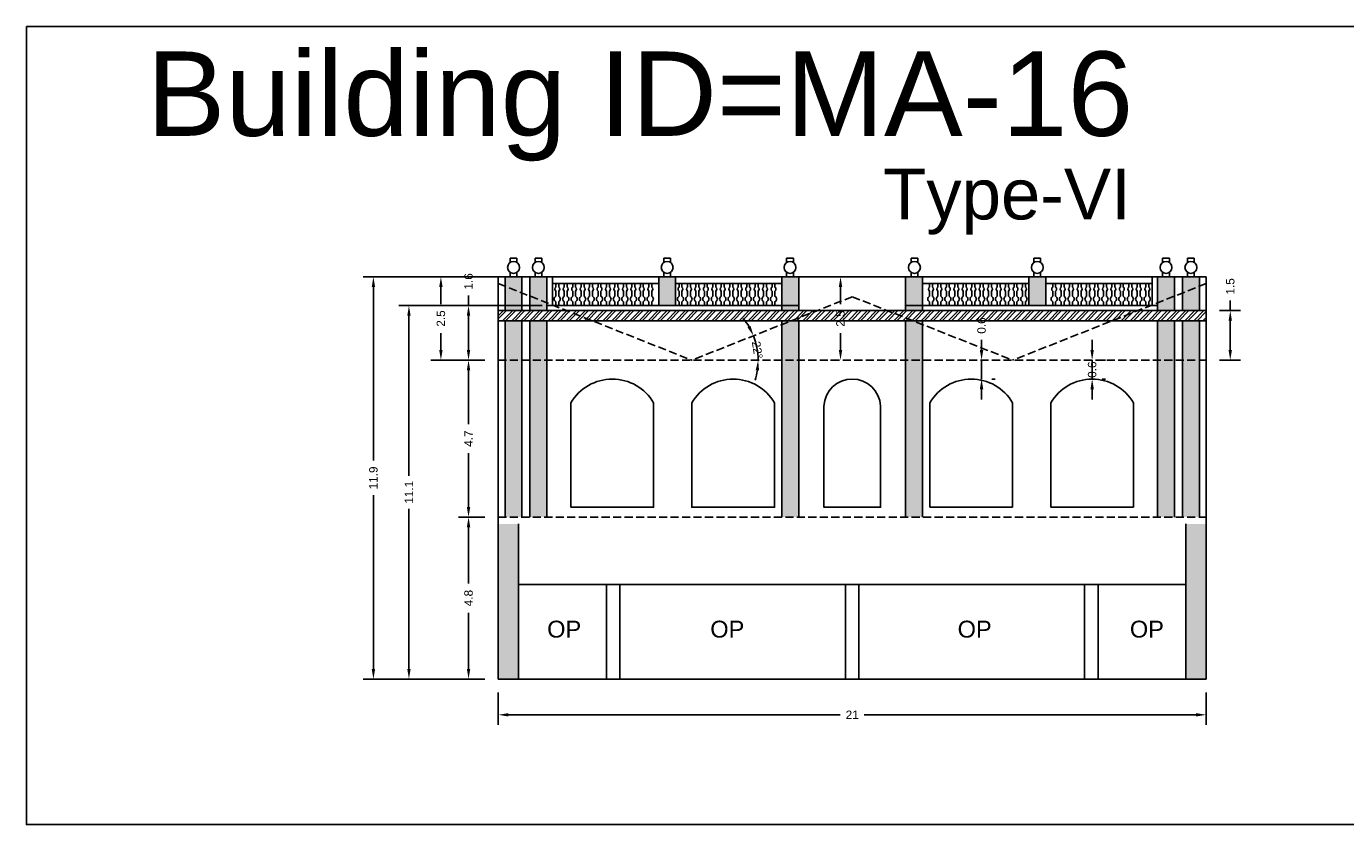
# Model space of a CAD drawing. Header units: metres. Extents: x 3416649 to 3417100, y -6712966 to -6712690.
# Tile 53 of 72: x 3416861 to 3416901, y -6712745 to -6712721. Entities that reach past the tile are written whole.
import ezdxf

# ---------------------------------------------------------------- set-up
doc = ezdxf.new("R2010")
doc.units = ezdxf.units.M
doc.linetypes.add('ACAD_ISO02W100', pattern=[15, 12, -3])
doc.layers.add('Dotted', color=7, linetype='ACAD_ISO02W100', plot=False)
doc.styles.get("Standard").update_dxf_attribs({"font": 'arial.ttf'})
doc.dimstyles.new('ISO-25', dxfattribs={"dimtxt": 0.25, "dimasz": 0.3, "dimexe": 0.3, "dimexo": 0.4, "dimgap": 0.2, "dimtad": 0, "dimdec": 1, "dimdsep": 46, "dimtxsty": 'Standard', "dimcen": 2.5, "dimadec": 0, "dimazin": 0, "dimtfac": 1, "dimtdec": 1, "dimtmove": 0, "dimatfit": 3, "dimfxl": 1, "dimarcsym": 0})

# ---------------------------------------------------------------- blocks, each defined once
blk = doc.blocks.new('*D122')
at = {"color": 0, "lineweight": -2, "transparency": 16777216}
for p, q in [((3416889.749, -6712731.052), (3416889.749, -6712730.752)), ((3416889.749, -6712731.912), (3416889.749, -6712731.352)), ((3416890.149, -6712731.352), (3416890.049, -6712731.352)), ((3416890.149, -6712731.912), (3416890.049, -6712731.912)), ((3416889.749, -6712732.212), (3416889.749, -6712732.512))]:
    blk.add_line(p, q, dxfattribs=at)
at = {"color": 0, "transparency": 16777216}
for points in [[(3416889.699, -6712731.052), (3416889.799, -6712731.052), (3416889.749, -6712731.352)], [(3416889.699, -6712732.212), (3416889.799, -6712732.212), (3416889.749, -6712731.912)]]:
    blk.add_solid(points, dxfattribs=at)
at = {"layer": 'Defpoints', "color": 0, "transparency": 16777216}
for p in [(3416889.749, -6712731.352), (3416889.749, -6712731.352), (3416889.749, -6712731.912)]:
    blk.add_point(p, dxfattribs=at)
at = {"color": 0, "transparency": 16777216, "insert": (3416889.749, -6712730.325), "char_height": 0.25, "attachment_point": 5, "rotation": 90}
blk.add_mtext('0.6', dxfattribs=at)
blk = doc.blocks.new('*D123')
at = {"color": 0, "lineweight": -2, "transparency": 16777216}
for p, q in [((3416875.039, -6712736.002), (3416874.257, -6712736.002)), ((3416874.557, -6712736.302), (3416874.557, -6712737.969)), ((3416874.557, -6712740.502), (3416874.557, -6712738.835)), ((3416875.039, -6712740.802), (3416874.257, -6712740.802))]:
    blk.add_line(p, q, dxfattribs=at)
at = {"color": 0, "transparency": 16777216}
for points in [[(3416874.507, -6712736.302), (3416874.607, -6712736.302), (3416874.557, -6712736.002)], [(3416874.507, -6712740.502), (3416874.607, -6712740.502), (3416874.557, -6712740.802)]]:
    blk.add_solid(points, dxfattribs=at)
at = {"layer": 'Defpoints', "color": 0, "transparency": 16777216}
for p in [(3416874.557, -6712736.002), (3416875.439, -6712736.002), (3416875.439, -6712740.802)]:
    blk.add_point(p, dxfattribs=at)
at = {"color": 0, "transparency": 16777216, "insert": (3416874.557, -6712738.402), "char_height": 0.25, "attachment_point": 5, "rotation": 90}
blk.add_mtext('4.8', dxfattribs=at)
blk = doc.blocks.new('*D124')
at = {"color": 0, "lineweight": -2, "transparency": 16777216}
for p, q in [((3416875.039, -6712731.352), (3416874.257, -6712731.352)), ((3416874.557, -6712731.652), (3416874.557, -6712733.245)), ((3416874.557, -6712735.702), (3416874.557, -6712734.11)), ((3416875.039, -6712736.002), (3416874.257, -6712736.002))]:
    blk.add_line(p, q, dxfattribs=at)
at = {"color": 0, "transparency": 16777216}
for points in [[(3416874.507, -6712731.652), (3416874.607, -6712731.652), (3416874.557, -6712731.352)], [(3416874.507, -6712735.702), (3416874.607, -6712735.702), (3416874.557, -6712736.002)]]:
    blk.add_solid(points, dxfattribs=at)
at = {"layer": 'Defpoints', "color": 0, "transparency": 16777216}
for p in [(3416874.557, -6712731.352), (3416875.439, -6712731.352), (3416875.439, -6712736.002)]:
    blk.add_point(p, dxfattribs=at)
at = {"color": 0, "transparency": 16777216, "insert": (3416874.557, -6712733.677), "char_height": 0.25, "attachment_point": 5, "rotation": 90}
blk.add_mtext('4.7', dxfattribs=at)
blk = doc.blocks.new('*D125')
at = {"color": 0, "lineweight": -2, "transparency": 16777216}
for p, q in [((3416874.557, -6712729.732), (3416874.557, -6712729.432)), ((3416876.74, -6712729.732), (3416874.257, -6712729.732)), ((3416874.557, -6712731.052), (3416874.557, -6712730.032)), ((3416875.039, -6712731.352), (3416874.257, -6712731.352))]:
    blk.add_line(p, q, dxfattribs=at)
at = {"color": 0, "transparency": 16777216}
for points in [[(3416874.507, -6712730.032), (3416874.607, -6712730.032), (3416874.557, -6712729.732)], [(3416874.507, -6712731.052), (3416874.607, -6712731.052), (3416874.557, -6712731.352)]]:
    blk.add_solid(points, dxfattribs=at)
at = {"layer": 'Defpoints', "color": 0, "transparency": 16777216}
for p in [(3416874.557, -6712729.732), (3416877.14, -6712729.732), (3416875.439, -6712731.352)]:
    blk.add_point(p, dxfattribs=at)
at = {"color": 0, "transparency": 16777216, "insert": (3416874.557, -6712729.017), "char_height": 0.25, "attachment_point": 5, "rotation": 90}
blk.add_mtext('1.6', dxfattribs=at)
blk = doc.blocks.new('*D126')
at = {"color": 0, "lineweight": -2, "transparency": 16777216}
for p, q in [((3416877.079, -6712728.882), (3416873.439, -6712728.882)), ((3416873.739, -6712729.182), (3416873.739, -6712729.687)), ((3416873.739, -6712731.052), (3416873.739, -6712730.548)), ((3416875.039, -6712731.352), (3416873.439, -6712731.352))]:
    blk.add_line(p, q, dxfattribs=at)
at = {"color": 0, "transparency": 16777216}
for points in [[(3416873.689, -6712729.182), (3416873.789, -6712729.182), (3416873.739, -6712728.882)], [(3416873.689, -6712731.052), (3416873.789, -6712731.052), (3416873.739, -6712731.352)]]:
    blk.add_solid(points, dxfattribs=at)
at = {"layer": 'Defpoints', "color": 0, "transparency": 16777216}
for p in [(3416873.739, -6712728.882), (3416877.479, -6712728.882), (3416875.439, -6712731.352)]:
    blk.add_point(p, dxfattribs=at)
at = {"color": 0, "transparency": 16777216, "insert": (3416873.739, -6712730.117), "char_height": 0.25, "attachment_point": 5, "rotation": 90}
blk.add_mtext('2.5', dxfattribs=at)
blk = doc.blocks.new('*D127')
at = {"color": 0, "lineweight": -2, "transparency": 16777216}
for p, q in [((3416885.519, -6712728.882), (3416885.272, -6712728.882)), ((3416885.572, -6712729.182), (3416885.572, -6712729.687)), ((3416885.572, -6712731.052), (3416885.572, -6712730.548)), ((3416885.519, -6712731.352), (3416885.272, -6712731.352))]:
    blk.add_line(p, q, dxfattribs=at)
at = {"color": 0, "transparency": 16777216}
for points in [[(3416885.522, -6712729.182), (3416885.622, -6712729.182), (3416885.572, -6712728.882)], [(3416885.522, -6712731.052), (3416885.622, -6712731.052), (3416885.572, -6712731.352)]]:
    blk.add_solid(points, dxfattribs=at)
at = {"layer": 'Defpoints', "color": 0, "transparency": 16777216}
for p in [(3416885.572, -6712728.882), (3416885.919, -6712728.882), (3416885.919, -6712731.352)]:
    blk.add_point(p, dxfattribs=at)
at = {"color": 0, "transparency": 16777216, "insert": (3416885.572, -6712730.117), "char_height": 0.25, "attachment_point": 5, "rotation": 90}
blk.add_mtext('2.5', dxfattribs=at)
blk = doc.blocks.new('*D128')
at = {"color": 0, "lineweight": -2, "transparency": 16777216}
for p, q in [((3416876.639, -6712729.732), (3416872.492, -6712729.732)), ((3416872.792, -6712730.032), (3416872.792, -6712734.778)), ((3416872.792, -6712740.502), (3416872.792, -6712735.756)), ((3416875.039, -6712740.802), (3416872.492, -6712740.802))]:
    blk.add_line(p, q, dxfattribs=at)
at = {"color": 0, "transparency": 16777216}
for points in [[(3416872.742, -6712730.032), (3416872.842, -6712730.032), (3416872.792, -6712729.732)], [(3416872.742, -6712740.502), (3416872.842, -6712740.502), (3416872.792, -6712740.802)]]:
    blk.add_solid(points, dxfattribs=at)
at = {"layer": 'Defpoints', "color": 0, "transparency": 16777216}
for p in [(3416872.792, -6712729.732), (3416877.039, -6712729.732), (3416875.439, -6712740.802)]:
    blk.add_point(p, dxfattribs=at)
at = {"color": 0, "transparency": 16777216, "insert": (3416872.792, -6712735.267), "char_height": 0.25, "attachment_point": 5, "rotation": 90}
blk.add_mtext('11.1', dxfattribs=at)
blk = doc.blocks.new('*D129')
at = {"color": 0, "lineweight": -2, "transparency": 16777216}
for p, q in [((3416875.039, -6712728.882), (3416871.44, -6712728.882)), ((3416871.74, -6712729.182), (3416871.74, -6712734.329)), ((3416871.74, -6712740.502), (3416871.74, -6712735.355)), ((3416875.039, -6712740.802), (3416871.44, -6712740.802))]:
    blk.add_line(p, q, dxfattribs=at)
at = {"color": 0, "transparency": 16777216}
for points in [[(3416871.69, -6712729.182), (3416871.79, -6712729.182), (3416871.74, -6712728.882)], [(3416871.69, -6712740.502), (3416871.79, -6712740.502), (3416871.74, -6712740.802)]]:
    blk.add_solid(points, dxfattribs=at)
at = {"layer": 'Defpoints', "color": 0, "transparency": 16777216}
for p in [(3416871.74, -6712728.882), (3416875.439, -6712728.882), (3416875.439, -6712740.802)]:
    blk.add_point(p, dxfattribs=at)
at = {"color": 0, "transparency": 16777216, "insert": (3416871.74, -6712734.842), "char_height": 0.25, "attachment_point": 5, "rotation": 90}
blk.add_mtext('11.9', dxfattribs=at)
blk = doc.blocks.new('*D130')
at = {"color": 0, "lineweight": -2, "transparency": 16777216}
for p, q in [((3416875.439, -6712741.202), (3416875.439, -6712742.161)), ((3416896.399, -6712741.202), (3416896.399, -6712742.161)), ((3416875.739, -6712741.861), (3416885.562, -6712741.861)), ((3416896.099, -6712741.861), (3416886.276, -6712741.861))]:
    blk.add_line(p, q, dxfattribs=at)
at = {"color": 0, "transparency": 16777216}
for points in [[(3416875.739, -6712741.811), (3416875.739, -6712741.911), (3416875.439, -6712741.861)], [(3416896.099, -6712741.811), (3416896.099, -6712741.911), (3416896.399, -6712741.861)]]:
    blk.add_solid(points, dxfattribs=at)
at = {"layer": 'Defpoints', "color": 0, "transparency": 16777216}
for p in [(3416875.439, -6712740.802), (3416896.399, -6712740.802), (3416896.399, -6712741.861)]:
    blk.add_point(p, dxfattribs=at)
at = {"color": 0, "transparency": 16777216, "insert": (3416885.919, -6712741.861), "char_height": 0.25, "attachment_point": 5}
blk.add_mtext('21', dxfattribs=at)
blk = doc.blocks.new('*D131')
at = {"color": 0, "lineweight": -2, "transparency": 16777216}
for start, end in [(30.3709, 39.1304), (360, 21.6115), (342.4811, 351.2406)]:
    blk.add_arc((3416881.169, -6712731.352), 1.964, start, end, dxfattribs=at)
at = {"color": 0, "transparency": 16777216}
for points in [[(3416882.908, -6712730.337), (3416882.819, -6712730.381), (3416882.995, -6712730.629)], [(3416883.06, -6712731.648), (3416883.16, -6712731.655), (3416883.133, -6712731.352)]]:
    blk.add_solid(points, dxfattribs=at)
at = {"layer": 'Defpoints', "color": 0, "transparency": 16777216}
for p in [(3416885.919, -6712729.47), (3416883.071, -6712730.863), (3416875.439, -6712731.352), (3416881.169, -6712731.352), (3416896.399, -6712731.352)]:
    blk.add_point(p, dxfattribs=at)
at = {"color": 0, "transparency": 16777216, "insert": (3416883.109, -6712731.049), "char_height": 0.25, "attachment_point": 5, "rotation": 278.8737}
blk.add_mtext('22°', dxfattribs=at)
blk = doc.blocks.new('*D132')
at = {"color": 0, "lineweight": -2, "transparency": 16777216}
for p, q in [((3416893.024, -6712731.052), (3416893.024, -6712730.752)), ((3416893.024, -6712731.912), (3416893.024, -6712731.352)), ((3416893.424, -6712731.352), (3416893.324, -6712731.352)), ((3416893.424, -6712731.912), (3416893.324, -6712731.912)), ((3416893.024, -6712732.212), (3416893.024, -6712732.512))]:
    blk.add_line(p, q, dxfattribs=at)
at = {"color": 0, "transparency": 16777216}
for points in [[(3416892.974, -6712731.052), (3416893.074, -6712731.052), (3416893.024, -6712731.352)], [(3416892.974, -6712732.212), (3416893.074, -6712732.212), (3416893.024, -6712731.912)]]:
    blk.add_solid(points, dxfattribs=at)
at = {"layer": 'Defpoints', "color": 0, "transparency": 16777216}
for p in [(3416893.024, -6712731.352), (3416893.024, -6712731.352), (3416893.024, -6712731.912)]:
    blk.add_point(p, dxfattribs=at)
at = {"color": 0, "transparency": 16777216, "insert": (3416893.024, -6712731.632), "char_height": 0.25, "attachment_point": 5, "rotation": 90}
blk.add_mtext('0.6', dxfattribs=at)
blk = doc.blocks.new('*D133')
at = {"color": 0, "lineweight": -2, "transparency": 16777216}
for p, q in [((3416897.114, -6712729.882), (3416897.114, -6712729.582)), ((3416896.799, -6712729.882), (3416897.414, -6712729.882)), ((3416897.114, -6712731.052), (3416897.114, -6712730.182)), ((3416896.799, -6712731.352), (3416897.414, -6712731.352))]:
    blk.add_line(p, q, dxfattribs=at)
at = {"color": 0, "transparency": 16777216}
for points in [[(3416897.064, -6712730.182), (3416897.164, -6712730.182), (3416897.114, -6712729.882)], [(3416897.064, -6712731.052), (3416897.164, -6712731.052), (3416897.114, -6712731.352)]]:
    blk.add_solid(points, dxfattribs=at)
at = {"layer": 'Defpoints', "color": 0, "transparency": 16777216}
for p in [(3416896.399, -6712729.882), (3416897.114, -6712729.882), (3416896.399, -6712731.352)]:
    blk.add_point(p, dxfattribs=at)
at = {"color": 0, "transparency": 16777216, "insert": (3416897.114, -6712729.165), "char_height": 0.25, "attachment_point": 5, "rotation": 90}
blk.add_mtext('1.5', dxfattribs=at)

msp = doc.modelspace()

# ---------------------------------------------------------------- hatches: boundary and pattern name
h = msp.add_hatch(color=256)
h.dxf.hatch_style = 1
h.paths.add_polyline_path([(3416896.199, -6712730.182), (3416895.699, -6712730.182), (3416895.699, -6712731.352), (3416896.199, -6712731.352)])
h.paths.add_polyline_path([(3416896.199, -6712728.882), (3416895.699, -6712728.882), (3416895.699, -6712729.882), (3416896.199, -6712729.882)])
h.paths.add_polyline_path([(3416895.462, -6712728.882), (3416894.962, -6712728.882), (3416894.962, -6712729.882), (3416895.462, -6712729.882)])
h.paths.add_polyline_path([(3416895.462, -6712730.182), (3416894.962, -6712730.182), (3416894.962, -6712731.352), (3416895.462, -6712731.352)])
h.paths.add_polyline_path([(3416891.649, -6712728.882), (3416891.149, -6712728.882), (3416891.149, -6712729.732), (3416891.649, -6712729.732)])
h.paths.add_polyline_path([(3416887.999, -6712728.882), (3416887.499, -6712728.882), (3416887.499, -6712729.732), (3416887.999, -6712729.732)])
h.paths.add_polyline_path([(3416887.999, -6712730.182), (3416887.499, -6712730.182), (3416887.499, -6712731.352), (3416887.999, -6712731.352)])
h.paths.add_polyline_path([(3416884.339, -6712728.882), (3416883.839, -6712728.882), (3416883.839, -6712729.732), (3416884.339, -6712729.732)])
h.paths.add_polyline_path([(3416884.339, -6712729.732), (3416883.839, -6712729.732), (3416883.839, -6712729.882), (3416884.339, -6712729.882)])
h.paths.add_polyline_path([(3416887.999, -6712729.732), (3416887.499, -6712729.732), (3416887.499, -6712729.882), (3416887.999, -6712729.882)])
h.paths.add_polyline_path([(3416884.339, -6712730.182), (3416883.839, -6712730.182), (3416883.839, -6712731.352), (3416884.339, -6712731.352)])
h.paths.add_polyline_path([(3416880.689, -6712728.882), (3416880.189, -6712728.882), (3416880.189, -6712729.732), (3416880.689, -6712729.732)])
h.paths.add_polyline_path([(3416876.875, -6712728.882), (3416876.375, -6712728.882), (3416876.375, -6712729.882), (3416876.875, -6712729.882)])
h.paths.add_polyline_path([(3416876.139, -6712728.882), (3416875.639, -6712728.882), (3416875.639, -6712729.882), (3416876.139, -6712729.882)])
h.paths.add_polyline_path([(3416876.139, -6712730.182), (3416875.639, -6712730.182), (3416875.639, -6712731.352), (3416876.139, -6712731.352)])
h.paths.add_polyline_path([(3416876.875, -6712730.182), (3416876.375, -6712730.182), (3416876.375, -6712731.352), (3416876.875, -6712731.352)])
h.paths.add_polyline_path([(3416876.039, -6712736.202), (3416875.639, -6712736.202), (3416875.439, -6712736.202), (3416875.439, -6712740.802), (3416876.039, -6712740.802)])
h.paths.add_polyline_path([(3416896.399, -6712736.202), (3416895.799, -6712736.202), (3416895.799, -6712740.802), (3416896.399, -6712740.802)])
h.paths.add_polyline_path([(3416883.839, -6712736.002), (3416884.339, -6712736.002), (3416884.339, -6712731.352), (3416883.839, -6712731.352)])
h.paths.add_polyline_path([(3416887.499, -6712736.002), (3416887.999, -6712736.002), (3416887.999, -6712731.352), (3416887.499, -6712731.352)])
h.paths.add_polyline_path([(3416895.699, -6712736.002), (3416896.199, -6712736.002), (3416896.199, -6712731.352), (3416895.699, -6712731.352)])
h.paths.add_polyline_path([(3416894.962, -6712736.002), (3416895.462, -6712736.002), (3416895.462, -6712731.352), (3416894.962, -6712731.352)])
h.paths.add_polyline_path([(3416876.375, -6712736.002), (3416876.875, -6712736.002), (3416876.875, -6712731.352), (3416876.375, -6712731.352)])
h.paths.add_polyline_path([(3416875.639, -6712736.002), (3416876.139, -6712736.002), (3416876.139, -6712731.352), (3416875.639, -6712731.352)])
h = msp.add_hatch()
h.set_pattern_fill('ANSI32', color=256, scale=0.02)
h.set_pattern_definition([(45, (-25.64769, 1.0615), (-0.134703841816, 0.134703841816), []), (45, (-25.55789, 1.0615), (-0.134703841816, 0.134703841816), [])])
h.paths.add_polyline_path([(3416875.439, -6712729.882), (3416875.439, -6712730.182), (3416896.399, -6712730.182), (3416896.399, -6712729.882)])

# ---------------------------------------------------------------- linework, layer by layer
for points in [[(3416861.463, -6712721.459), (3416901.319, -6712721.459), (3416901.319, -6712745.115), (3416861.463, -6712745.115)], [(3416878.639, -6712738.002), (3416876.039, -6712738.002), (3416876.039, -6712740.802), (3416878.639, -6712740.802)], [(3416879.039, -6712738.002), (3416885.719, -6712738.002), (3416885.719, -6712740.802), (3416879.039, -6712740.802)]]:
    msp.add_lwpolyline(points, close=True)
for points in [[(3416875.789, -6712728.46), (3416875.789, -6712728.326)], [(3416875.789, -6712728.326), (3416875.989, -6712728.326)], [(3416875.989, -6712728.46), (3416875.989, -6712728.326)], [(3416876.525, -6712728.46), (3416876.525, -6712728.326)], [(3416876.525, -6712728.326), (3416876.725, -6712728.326)], [(3416876.725, -6712728.46), (3416876.725, -6712728.326)], [(3416880.339, -6712728.46), (3416880.339, -6712728.326)], [(3416880.339, -6712728.326), (3416880.539, -6712728.326)], [(3416880.539, -6712728.46), (3416880.539, -6712728.326)], [(3416883.977, -6712728.46), (3416883.977, -6712728.326)], [(3416883.977, -6712728.326), (3416884.177, -6712728.326)], [(3416884.177, -6712728.46), (3416884.177, -6712728.326)], [(3416887.661, -6712728.46), (3416887.661, -6712728.326)], [(3416887.861, -6712728.326), (3416887.661, -6712728.326)], [(3416887.861, -6712728.46), (3416887.861, -6712728.326)], [(3416891.299, -6712728.46), (3416891.299, -6712728.326)], [(3416891.499, -6712728.326), (3416891.299, -6712728.326)], [(3416891.499, -6712728.46), (3416891.499, -6712728.326)], [(3416895.112, -6712728.46), (3416895.112, -6712728.326)], [(3416895.312, -6712728.326), (3416895.112, -6712728.326)], [(3416895.312, -6712728.46), (3416895.312, -6712728.326)], [(3416895.849, -6712728.46), (3416895.849, -6712728.326)], [(3416896.049, -6712728.326), (3416895.849, -6712728.326)], [(3416896.049, -6712728.46), (3416896.049, -6712728.326)], [(3416875.789, -6712728.882), (3416875.789, -6712728.748)], [(3416875.989, -6712728.882), (3416875.989, -6712728.748)], [(3416876.525, -6712728.882), (3416876.525, -6712728.748)], [(3416876.725, -6712728.882), (3416876.725, -6712728.748)], [(3416880.339, -6712728.882), (3416880.339, -6712728.748)], [(3416880.539, -6712728.882), (3416880.539, -6712728.748)], [(3416883.977, -6712728.882), (3416883.977, -6712728.748)], [(3416884.177, -6712728.882), (3416884.177, -6712728.748)], [(3416887.661, -6712728.882), (3416887.661, -6712728.748)], [(3416887.861, -6712728.882), (3416887.861, -6712728.748)], [(3416891.299, -6712728.882), (3416891.299, -6712728.748)], [(3416891.499, -6712728.882), (3416891.499, -6712728.748)], [(3416895.112, -6712728.882), (3416895.112, -6712728.748)], [(3416895.312, -6712728.882), (3416895.312, -6712728.748)], [(3416895.849, -6712728.882), (3416895.849, -6712728.748)], [(3416896.049, -6712728.882), (3416896.049, -6712728.748)], [(3416875.439, -6712728.882), (3416896.399, -6712728.882)], [(3416875.439, -6712728.882), (3416875.439, -6712740.802)], [(3416875.639, -6712728.882), (3416875.639, -6712729.882)], [(3416876.139, -6712728.882), (3416875.639, -6712728.882)], [(3416876.139, -6712728.882), (3416876.139, -6712729.882)], [(3416876.375, -6712728.882), (3416876.375, -6712729.882)], [(3416876.875, -6712728.882), (3416876.375, -6712728.882)], [(3416876.875, -6712728.882), (3416876.875, -6712729.882)], [(3416877.039, -6712728.882), (3416877.039, -6712729.732)], [(3416880.189, -6712729.082), (3416877.039, -6712729.082)], [(3416877.039, -6712729.082), (3416880.189, -6712729.082)], [(3416880.189, -6712728.882), (3416880.189, -6712729.732)], [(3416880.689, -6712728.882), (3416880.189, -6712728.882)], [(3416880.689, -6712728.882), (3416880.689, -6712729.732)], [(3416880.689, -6712729.082), (3416883.839, -6712729.082)], [(3416884.327, -6712728.882), (3416883.827, -6712728.882)], [(3416883.839, -6712728.882), (3416883.839, -6712729.882)], [(3416884.339, -6712728.882), (3416884.339, -6712729.882)], [(3416887.499, -6712728.882), (3416887.499, -6712729.882)], [(3416887.511, -6712728.882), (3416888.011, -6712728.882)], [(3416887.999, -6712728.882), (3416887.999, -6712729.882)], [(3416887.999, -6712729.082), (3416891.149, -6712729.082)], [(3416891.149, -6712728.882), (3416891.149, -6712729.732)], [(3416891.149, -6712728.882), (3416891.649, -6712728.882)], [(3416891.649, -6712728.882), (3416891.649, -6712729.732)], [(3416891.649, -6712729.082), (3416894.799, -6712729.082)], [(3416894.799, -6712728.882), (3416894.799, -6712729.732)], [(3416894.962, -6712728.882), (3416894.962, -6712729.882)], [(3416894.962, -6712728.882), (3416895.462, -6712728.882)], [(3416895.462, -6712728.882), (3416895.462, -6712729.882)], [(3416895.699, -6712728.882), (3416895.699, -6712729.882)], [(3416895.699, -6712728.882), (3416896.199, -6712728.882)], [(3416896.199, -6712728.882), (3416896.199, -6712729.882)], [(3416896.399, -6712728.882), (3416896.399, -6712740.802)], [(3416875.439, -6712729.882), (3416896.399, -6712729.882)], [(3416876.875, -6712729.732), (3416884.339, -6712729.732)], [(3416887.499, -6712729.732), (3416894.962, -6712729.732)], [(3416875.439, -6712730.182), (3416896.399, -6712730.182)], [(3416875.639, -6712730.182), (3416875.639, -6712736.002)], [(3416876.139, -6712730.182), (3416876.139, -6712736.002)], [(3416876.375, -6712730.182), (3416876.375, -6712736.002)], [(3416876.875, -6712730.182), (3416876.875, -6712736.002)], [(3416883.839, -6712730.182), (3416883.839, -6712736.002)], [(3416884.339, -6712730.182), (3416884.339, -6712736.002)], [(3416887.499, -6712730.182), (3416887.499, -6712736.002)], [(3416887.999, -6712730.182), (3416887.999, -6712736.002)], [(3416894.962, -6712730.182), (3416894.962, -6712736.002)], [(3416895.462, -6712730.182), (3416895.462, -6712736.002)], [(3416895.699, -6712730.182), (3416895.699, -6712736.002)], [(3416896.199, -6712730.182), (3416896.199, -6712736.002)], [(3416888.219, -6712735.712), (3416888.219, -6712732.612)], [(3416890.669, -6712732.612), (3416890.669, -6712735.712)], [(3416891.799, -6712732.612), (3416891.799, -6712735.712)], [(3416894.249, -6712732.612), (3416894.249, -6712735.712)], [(3416888.219, -6712735.712), (3416890.669, -6712735.712)], [(3416891.799, -6712735.712), (3416894.249, -6712735.712)], [(3416876.039, -6712736.202), (3416876.039, -6712740.802)], [(3416895.799, -6712736.202), (3416895.799, -6712740.802)], [(3416876.039, -6712738.002), (3416895.799, -6712738.002)], [(3416878.639, -6712738.002), (3416878.639, -6712740.802)], [(3416879.039, -6712738.002), (3416879.039, -6712740.802)], [(3416885.719, -6712738.002), (3416885.719, -6712740.802)], [(3416886.119, -6712738.002), (3416886.119, -6712740.802)], [(3416892.799, -6712738.002), (3416892.799, -6712740.802)], [(3416893.199, -6712738.002), (3416893.199, -6712740.802)], [(3416875.439, -6712740.802), (3416896.399, -6712740.802)]]:
    msp.add_lwpolyline(points)
for points in [[(3416877.14, -6712729.082), (3416877.14, -6712729.186, 0.504557), (3416877.14, -6712729.303), (3416877.14, -6712729.458, 0.59952), (3416877.14, -6712729.62), (3416877.14, -6712729.732)], [(3416877.226, -6712729.732), (3416877.226, -6712729.62, 0.59952), (3416877.226, -6712729.458), (3416877.226, -6712729.303, 0.504557), (3416877.226, -6712729.186), (3416877.226, -6712729.082)], [(3416877.39, -6712729.082), (3416877.39, -6712729.186, 0.504557), (3416877.39, -6712729.303), (3416877.39, -6712729.458, 0.59952), (3416877.39, -6712729.62), (3416877.39, -6712729.732)], [(3416877.477, -6712729.732), (3416877.477, -6712729.62, 0.59952), (3416877.477, -6712729.458), (3416877.477, -6712729.303, 0.504557), (3416877.477, -6712729.186), (3416877.477, -6712729.082)], [(3416877.641, -6712729.082), (3416877.641, -6712729.186, 0.504557), (3416877.641, -6712729.303), (3416877.641, -6712729.458, 0.59952), (3416877.641, -6712729.62), (3416877.641, -6712729.732)], [(3416877.727, -6712729.732), (3416877.727, -6712729.62, 0.59952), (3416877.727, -6712729.458), (3416877.727, -6712729.303, 0.504557), (3416877.727, -6712729.186), (3416877.727, -6712729.082)], [(3416877.891, -6712729.082), (3416877.891, -6712729.186, 0.504557), (3416877.891, -6712729.303), (3416877.891, -6712729.458, 0.59952), (3416877.891, -6712729.62), (3416877.891, -6712729.732)], [(3416877.978, -6712729.732), (3416877.978, -6712729.62, 0.59952), (3416877.978, -6712729.458), (3416877.978, -6712729.303, 0.504557), (3416877.978, -6712729.186), (3416877.978, -6712729.082)], [(3416878.142, -6712729.082), (3416878.142, -6712729.186, 0.504557), (3416878.142, -6712729.303), (3416878.142, -6712729.458, 0.59952), (3416878.142, -6712729.62), (3416878.142, -6712729.732)], [(3416878.228, -6712729.732), (3416878.228, -6712729.62, 0.59952), (3416878.228, -6712729.458), (3416878.228, -6712729.303, 0.504557), (3416878.228, -6712729.186), (3416878.228, -6712729.082)], [(3416878.392, -6712729.082), (3416878.392, -6712729.186, 0.504557), (3416878.392, -6712729.303), (3416878.392, -6712729.458, 0.59952), (3416878.392, -6712729.62), (3416878.392, -6712729.732)], [(3416878.479, -6712729.732), (3416878.479, -6712729.62, 0.59952), (3416878.479, -6712729.458), (3416878.479, -6712729.303, 0.504557), (3416878.479, -6712729.186), (3416878.479, -6712729.082)], [(3416878.643, -6712729.082), (3416878.643, -6712729.186, 0.504557), (3416878.643, -6712729.303), (3416878.643, -6712729.458, 0.59952), (3416878.643, -6712729.62), (3416878.643, -6712729.732)], [(3416878.729, -6712729.732), (3416878.729, -6712729.62, 0.59952), (3416878.729, -6712729.458), (3416878.729, -6712729.303, 0.504557), (3416878.729, -6712729.186), (3416878.729, -6712729.082)], [(3416878.893, -6712729.082), (3416878.893, -6712729.186, 0.504557), (3416878.893, -6712729.303), (3416878.893, -6712729.458, 0.59952), (3416878.893, -6712729.62), (3416878.893, -6712729.732)], [(3416878.98, -6712729.732), (3416878.98, -6712729.62, 0.59952), (3416878.98, -6712729.458), (3416878.98, -6712729.303, 0.504557), (3416878.98, -6712729.186), (3416878.98, -6712729.082)], [(3416879.144, -6712729.082), (3416879.144, -6712729.186, 0.504557), (3416879.144, -6712729.303), (3416879.144, -6712729.458, 0.59952), (3416879.144, -6712729.62), (3416879.144, -6712729.732)], [(3416879.23, -6712729.732), (3416879.23, -6712729.62, 0.59952), (3416879.23, -6712729.458), (3416879.23, -6712729.303, 0.504557), (3416879.23, -6712729.186), (3416879.23, -6712729.082)], [(3416879.394, -6712729.082), (3416879.394, -6712729.186, 0.504557), (3416879.394, -6712729.303), (3416879.394, -6712729.458, 0.59952), (3416879.394, -6712729.62), (3416879.394, -6712729.732)], [(3416879.481, -6712729.732), (3416879.481, -6712729.62, 0.59952), (3416879.481, -6712729.458), (3416879.481, -6712729.303, 0.504557), (3416879.481, -6712729.186), (3416879.481, -6712729.082)], [(3416879.645, -6712729.082), (3416879.645, -6712729.186, 0.504557), (3416879.645, -6712729.303), (3416879.645, -6712729.458, 0.59952), (3416879.645, -6712729.62), (3416879.645, -6712729.732)], [(3416879.731, -6712729.732), (3416879.731, -6712729.62, 0.59952), (3416879.731, -6712729.458), (3416879.731, -6712729.303, 0.504557), (3416879.731, -6712729.186), (3416879.731, -6712729.082)], [(3416879.895, -6712729.082), (3416879.895, -6712729.186, 0.504557), (3416879.895, -6712729.303), (3416879.895, -6712729.458, 0.59952), (3416879.895, -6712729.62), (3416879.895, -6712729.732)], [(3416879.982, -6712729.732), (3416879.982, -6712729.62, 0.59952), (3416879.982, -6712729.458), (3416879.982, -6712729.303, 0.504557), (3416879.982, -6712729.186), (3416879.982, -6712729.082)], [(3416880.79, -6712729.082), (3416880.79, -6712729.186, 0.504557), (3416880.79, -6712729.303), (3416880.79, -6712729.458, 0.59952), (3416880.79, -6712729.62), (3416880.79, -6712729.732)], [(3416880.876, -6712729.732), (3416880.876, -6712729.62, 0.59952), (3416880.876, -6712729.458), (3416880.876, -6712729.303, 0.504557), (3416880.876, -6712729.186), (3416880.876, -6712729.082)], [(3416881.04, -6712729.082), (3416881.04, -6712729.186, 0.504557), (3416881.04, -6712729.303), (3416881.04, -6712729.458, 0.59952), (3416881.04, -6712729.62), (3416881.04, -6712729.732)], [(3416881.127, -6712729.732), (3416881.127, -6712729.62, 0.59952), (3416881.127, -6712729.458), (3416881.127, -6712729.303, 0.504557), (3416881.127, -6712729.186), (3416881.127, -6712729.082)], [(3416881.291, -6712729.082), (3416881.291, -6712729.186, 0.504557), (3416881.291, -6712729.303), (3416881.291, -6712729.458, 0.59952), (3416881.291, -6712729.62), (3416881.291, -6712729.732)], [(3416881.377, -6712729.732), (3416881.377, -6712729.62, 0.59952), (3416881.377, -6712729.458), (3416881.377, -6712729.303, 0.504557), (3416881.377, -6712729.186), (3416881.377, -6712729.082)], [(3416881.541, -6712729.082), (3416881.541, -6712729.186, 0.504557), (3416881.541, -6712729.303), (3416881.541, -6712729.458, 0.59952), (3416881.541, -6712729.62), (3416881.541, -6712729.732)], [(3416881.628, -6712729.732), (3416881.628, -6712729.62, 0.59952), (3416881.628, -6712729.458), (3416881.628, -6712729.303, 0.504557), (3416881.628, -6712729.186), (3416881.628, -6712729.082)], [(3416881.792, -6712729.082), (3416881.792, -6712729.186, 0.504557), (3416881.792, -6712729.303), (3416881.792, -6712729.458, 0.59952), (3416881.792, -6712729.62), (3416881.792, -6712729.732)], [(3416881.878, -6712729.732), (3416881.878, -6712729.62, 0.59952), (3416881.878, -6712729.458), (3416881.878, -6712729.303, 0.504557), (3416881.878, -6712729.186), (3416881.878, -6712729.082)], [(3416882.042, -6712729.082), (3416882.042, -6712729.186, 0.504557), (3416882.042, -6712729.303), (3416882.042, -6712729.458, 0.59952), (3416882.042, -6712729.62), (3416882.042, -6712729.732)], [(3416882.129, -6712729.732), (3416882.129, -6712729.62, 0.59952), (3416882.129, -6712729.458), (3416882.129, -6712729.303, 0.504557), (3416882.129, -6712729.186), (3416882.129, -6712729.082)], [(3416882.293, -6712729.082), (3416882.293, -6712729.186, 0.504557), (3416882.293, -6712729.303), (3416882.293, -6712729.458, 0.59952), (3416882.293, -6712729.62), (3416882.293, -6712729.732)], [(3416882.379, -6712729.732), (3416882.379, -6712729.62, 0.59952), (3416882.379, -6712729.458), (3416882.379, -6712729.303, 0.504557), (3416882.379, -6712729.186), (3416882.379, -6712729.082)], [(3416882.543, -6712729.082), (3416882.543, -6712729.186, 0.504557), (3416882.543, -6712729.303), (3416882.543, -6712729.458, 0.59952), (3416882.543, -6712729.62), (3416882.543, -6712729.732)], [(3416882.63, -6712729.732), (3416882.63, -6712729.62, 0.59952), (3416882.63, -6712729.458), (3416882.63, -6712729.303, 0.504557), (3416882.63, -6712729.186), (3416882.63, -6712729.082)], [(3416882.794, -6712729.082), (3416882.794, -6712729.186, 0.504557), (3416882.794, -6712729.303), (3416882.794, -6712729.458, 0.59952), (3416882.794, -6712729.62), (3416882.794, -6712729.732)], [(3416882.88, -6712729.732), (3416882.88, -6712729.62, 0.59952), (3416882.88, -6712729.458), (3416882.88, -6712729.303, 0.504557), (3416882.88, -6712729.186), (3416882.88, -6712729.082)], [(3416883.044, -6712729.082), (3416883.044, -6712729.186, 0.504557), (3416883.044, -6712729.303), (3416883.044, -6712729.458, 0.59952), (3416883.044, -6712729.62), (3416883.044, -6712729.732)], [(3416883.131, -6712729.732), (3416883.131, -6712729.62, 0.59952), (3416883.131, -6712729.458), (3416883.131, -6712729.303, 0.504557), (3416883.131, -6712729.186), (3416883.131, -6712729.082)], [(3416883.295, -6712729.082), (3416883.295, -6712729.186, 0.504557), (3416883.295, -6712729.303), (3416883.295, -6712729.458, 0.59952), (3416883.295, -6712729.62), (3416883.295, -6712729.732)], [(3416883.381, -6712729.732), (3416883.381, -6712729.62, 0.59952), (3416883.381, -6712729.458), (3416883.381, -6712729.303, 0.504557), (3416883.381, -6712729.186), (3416883.381, -6712729.082)], [(3416883.545, -6712729.082), (3416883.545, -6712729.186, 0.504557), (3416883.545, -6712729.303), (3416883.545, -6712729.458, 0.59952), (3416883.545, -6712729.62), (3416883.545, -6712729.732)], [(3416883.632, -6712729.732), (3416883.632, -6712729.62, 0.59952), (3416883.632, -6712729.458), (3416883.632, -6712729.303, 0.504557), (3416883.632, -6712729.186), (3416883.632, -6712729.082)], [(3416888.206, -6712729.732), (3416888.206, -6712729.62, -0.59952), (3416888.206, -6712729.458), (3416888.206, -6712729.303, -0.504557), (3416888.206, -6712729.186), (3416888.206, -6712729.082)], [(3416888.292, -6712729.082), (3416888.292, -6712729.186, -0.504557), (3416888.292, -6712729.303), (3416888.292, -6712729.458, -0.59952), (3416888.292, -6712729.62), (3416888.292, -6712729.732)], [(3416888.456, -6712729.732), (3416888.456, -6712729.62, -0.59952), (3416888.456, -6712729.458), (3416888.456, -6712729.303, -0.504557), (3416888.456, -6712729.186), (3416888.456, -6712729.082)], [(3416888.543, -6712729.082), (3416888.543, -6712729.186, -0.504557), (3416888.543, -6712729.303), (3416888.543, -6712729.458, -0.59952), (3416888.543, -6712729.62), (3416888.543, -6712729.732)], [(3416888.707, -6712729.732), (3416888.707, -6712729.62, -0.59952), (3416888.707, -6712729.458), (3416888.707, -6712729.303, -0.504557), (3416888.707, -6712729.186), (3416888.707, -6712729.082)], [(3416888.793, -6712729.082), (3416888.793, -6712729.186, -0.504557), (3416888.793, -6712729.303), (3416888.793, -6712729.458, -0.59952), (3416888.793, -6712729.62), (3416888.793, -6712729.732)], [(3416888.957, -6712729.732), (3416888.957, -6712729.62, -0.59952), (3416888.957, -6712729.458), (3416888.957, -6712729.303, -0.504557), (3416888.957, -6712729.186), (3416888.957, -6712729.082)], [(3416889.044, -6712729.082), (3416889.044, -6712729.186, -0.504557), (3416889.044, -6712729.303), (3416889.044, -6712729.458, -0.59952), (3416889.044, -6712729.62), (3416889.044, -6712729.732)], [(3416889.208, -6712729.732), (3416889.208, -6712729.62, -0.59952), (3416889.208, -6712729.458), (3416889.208, -6712729.303, -0.504557), (3416889.208, -6712729.186), (3416889.208, -6712729.082)], [(3416889.294, -6712729.082), (3416889.294, -6712729.186, -0.504557), (3416889.294, -6712729.303), (3416889.294, -6712729.458, -0.59952), (3416889.294, -6712729.62), (3416889.294, -6712729.732)], [(3416889.458, -6712729.732), (3416889.458, -6712729.62, -0.59952), (3416889.458, -6712729.458), (3416889.458, -6712729.303, -0.504557), (3416889.458, -6712729.186), (3416889.458, -6712729.082)], [(3416889.545, -6712729.082), (3416889.545, -6712729.186, -0.504557), (3416889.545, -6712729.303), (3416889.545, -6712729.458, -0.59952), (3416889.545, -6712729.62), (3416889.545, -6712729.732)], [(3416889.709, -6712729.732), (3416889.709, -6712729.62, -0.59952), (3416889.709, -6712729.458), (3416889.709, -6712729.303, -0.504557), (3416889.709, -6712729.186), (3416889.709, -6712729.082)], [(3416889.795, -6712729.082), (3416889.795, -6712729.186, -0.504557), (3416889.795, -6712729.303), (3416889.795, -6712729.458, -0.59952), (3416889.795, -6712729.62), (3416889.795, -6712729.732)], [(3416889.959, -6712729.732), (3416889.959, -6712729.62, -0.59952), (3416889.959, -6712729.458), (3416889.959, -6712729.303, -0.504557), (3416889.959, -6712729.186), (3416889.959, -6712729.082)], [(3416890.046, -6712729.082), (3416890.046, -6712729.186, -0.504557), (3416890.046, -6712729.303), (3416890.046, -6712729.458, -0.59952), (3416890.046, -6712729.62), (3416890.046, -6712729.732)], [(3416890.21, -6712729.732), (3416890.21, -6712729.62, -0.59952), (3416890.21, -6712729.458), (3416890.21, -6712729.303, -0.504557), (3416890.21, -6712729.186), (3416890.21, -6712729.082)], [(3416890.296, -6712729.082), (3416890.296, -6712729.186, -0.504557), (3416890.296, -6712729.303), (3416890.296, -6712729.458, -0.59952), (3416890.296, -6712729.62), (3416890.296, -6712729.732)], [(3416890.461, -6712729.732), (3416890.461, -6712729.62, -0.59952), (3416890.461, -6712729.458), (3416890.461, -6712729.303, -0.504557), (3416890.461, -6712729.186), (3416890.461, -6712729.082)], [(3416890.547, -6712729.082), (3416890.547, -6712729.186, -0.504557), (3416890.547, -6712729.303), (3416890.547, -6712729.458, -0.59952), (3416890.547, -6712729.62), (3416890.547, -6712729.732)], [(3416890.711, -6712729.732), (3416890.711, -6712729.62, -0.59952), (3416890.711, -6712729.458), (3416890.711, -6712729.303, -0.504557), (3416890.711, -6712729.186), (3416890.711, -6712729.082)], [(3416890.797, -6712729.082), (3416890.797, -6712729.186, -0.504557), (3416890.797, -6712729.303), (3416890.797, -6712729.458, -0.59952), (3416890.797, -6712729.62), (3416890.797, -6712729.732)], [(3416890.962, -6712729.732), (3416890.962, -6712729.62, -0.59952), (3416890.962, -6712729.458), (3416890.962, -6712729.303, -0.504557), (3416890.962, -6712729.186), (3416890.962, -6712729.082)], [(3416891.048, -6712729.082), (3416891.048, -6712729.186, -0.504557), (3416891.048, -6712729.303), (3416891.048, -6712729.458, -0.59952), (3416891.048, -6712729.62), (3416891.048, -6712729.732)], [(3416891.856, -6712729.732), (3416891.856, -6712729.62, -0.59952), (3416891.856, -6712729.458), (3416891.856, -6712729.303, -0.504557), (3416891.856, -6712729.186), (3416891.856, -6712729.082)], [(3416891.942, -6712729.082), (3416891.942, -6712729.186, -0.504557), (3416891.942, -6712729.303), (3416891.942, -6712729.458, -0.59952), (3416891.942, -6712729.62), (3416891.942, -6712729.732)], [(3416892.106, -6712729.732), (3416892.106, -6712729.62, -0.59952), (3416892.106, -6712729.458), (3416892.106, -6712729.303, -0.504557), (3416892.106, -6712729.186), (3416892.106, -6712729.082)], [(3416892.193, -6712729.082), (3416892.193, -6712729.186, -0.504557), (3416892.193, -6712729.303), (3416892.193, -6712729.458, -0.59952), (3416892.193, -6712729.62), (3416892.193, -6712729.732)], [(3416892.357, -6712729.732), (3416892.357, -6712729.62, -0.59952), (3416892.357, -6712729.458), (3416892.357, -6712729.303, -0.504557), (3416892.357, -6712729.186), (3416892.357, -6712729.082)], [(3416892.443, -6712729.082), (3416892.443, -6712729.186, -0.504557), (3416892.443, -6712729.303), (3416892.443, -6712729.458, -0.59952), (3416892.443, -6712729.62), (3416892.443, -6712729.732)], [(3416892.607, -6712729.732), (3416892.607, -6712729.62, -0.59952), (3416892.607, -6712729.458), (3416892.607, -6712729.303, -0.504557), (3416892.607, -6712729.186), (3416892.607, -6712729.082)], [(3416892.694, -6712729.082), (3416892.694, -6712729.186, -0.504557), (3416892.694, -6712729.303), (3416892.694, -6712729.458, -0.59952), (3416892.694, -6712729.62), (3416892.694, -6712729.732)], [(3416892.858, -6712729.732), (3416892.858, -6712729.62, -0.59952), (3416892.858, -6712729.458), (3416892.858, -6712729.303, -0.504557), (3416892.858, -6712729.186), (3416892.858, -6712729.082)], [(3416892.944, -6712729.082), (3416892.944, -6712729.186, -0.504557), (3416892.944, -6712729.303), (3416892.944, -6712729.458, -0.59952), (3416892.944, -6712729.62), (3416892.944, -6712729.732)], [(3416893.108, -6712729.732), (3416893.108, -6712729.62, -0.59952), (3416893.108, -6712729.458), (3416893.108, -6712729.303, -0.504557), (3416893.108, -6712729.186), (3416893.108, -6712729.082)], [(3416893.195, -6712729.082), (3416893.195, -6712729.186, -0.504557), (3416893.195, -6712729.303), (3416893.195, -6712729.458, -0.59952), (3416893.195, -6712729.62), (3416893.195, -6712729.732)], [(3416893.359, -6712729.732), (3416893.359, -6712729.62, -0.59952), (3416893.359, -6712729.458), (3416893.359, -6712729.303, -0.504557), (3416893.359, -6712729.186), (3416893.359, -6712729.082)], [(3416893.445, -6712729.082), (3416893.445, -6712729.186, -0.504557), (3416893.445, -6712729.303), (3416893.445, -6712729.458, -0.59952), (3416893.445, -6712729.62), (3416893.445, -6712729.732)], [(3416893.609, -6712729.732), (3416893.609, -6712729.62, -0.59952), (3416893.609, -6712729.458), (3416893.609, -6712729.303, -0.504557), (3416893.609, -6712729.186), (3416893.609, -6712729.082)], [(3416893.696, -6712729.082), (3416893.696, -6712729.186, -0.504557), (3416893.696, -6712729.303), (3416893.696, -6712729.458, -0.59952), (3416893.696, -6712729.62), (3416893.696, -6712729.732)], [(3416893.86, -6712729.732), (3416893.86, -6712729.62, -0.59952), (3416893.86, -6712729.458), (3416893.86, -6712729.303, -0.504557), (3416893.86, -6712729.186), (3416893.86, -6712729.082)], [(3416893.946, -6712729.082), (3416893.946, -6712729.186, -0.504557), (3416893.946, -6712729.303), (3416893.946, -6712729.458, -0.59952), (3416893.946, -6712729.62), (3416893.946, -6712729.732)], [(3416894.111, -6712729.732), (3416894.111, -6712729.62, -0.59952), (3416894.111, -6712729.458), (3416894.111, -6712729.303, -0.504557), (3416894.111, -6712729.186), (3416894.111, -6712729.082)], [(3416894.197, -6712729.082), (3416894.197, -6712729.186, -0.504557), (3416894.197, -6712729.303), (3416894.197, -6712729.458, -0.59952), (3416894.197, -6712729.62), (3416894.197, -6712729.732)], [(3416894.361, -6712729.732), (3416894.361, -6712729.62, -0.59952), (3416894.361, -6712729.458), (3416894.361, -6712729.303, -0.504557), (3416894.361, -6712729.186), (3416894.361, -6712729.082)], [(3416894.447, -6712729.082), (3416894.447, -6712729.186, -0.504557), (3416894.447, -6712729.303), (3416894.447, -6712729.458, -0.59952), (3416894.447, -6712729.62), (3416894.447, -6712729.732)], [(3416894.612, -6712729.732), (3416894.612, -6712729.62, -0.59952), (3416894.612, -6712729.458), (3416894.612, -6712729.303, -0.504557), (3416894.612, -6712729.186), (3416894.612, -6712729.082)], [(3416894.698, -6712729.082), (3416894.698, -6712729.186, -0.504557), (3416894.698, -6712729.303), (3416894.698, -6712729.458, -0.59952), (3416894.698, -6712729.62), (3416894.698, -6712729.732)]]:
    msp.add_lwpolyline(points, format="xyb")
for points in [[(3416877.589, -6712735.712), (3416877.589, -6712732.612, -0.571429), (3416880.039, -6712732.612), (3416880.039, -6712735.712)], [(3416883.619, -6712732.612, 0.571429), (3416881.169, -6712732.612), (3416881.169, -6712735.712), (3416883.619, -6712735.712)], [(3416885.079, -6712732.712), (3416885.079, -6712735.712), (3416886.759, -6712735.712), (3416886.759, -6712732.712, 0.952381)]]:
    msp.add_lwpolyline(points, format="xyb", close=True)
for centre in [(3416875.889, -6712728.604), (3416876.625, -6712728.604), (3416880.439, -6712728.604), (3416884.077, -6712728.604), (3416887.761, -6712728.604), (3416891.399, -6712728.604), (3416895.212, -6712728.604), (3416895.949, -6712728.604)]:
    msp.add_circle(centre, 0.176)
for centre in [(3416889.444, -6712733.334), (3416893.024, -6712733.334)]:
    msp.add_arc(centre, 1.422, 30.5102, 149.4898)
at = {"layer": 'Dotted', "ltscale": 0.02}
for points in [[(3416875.439, -6712729.082), (3416881.169, -6712731.352)], [(3416896.399, -6712729.082), (3416890.669, -6712731.352)], [(3416885.919, -6712729.47), (3416881.169, -6712731.352)], [(3416885.919, -6712729.47), (3416890.669, -6712731.352)], [(3416875.439, -6712731.352), (3416896.399, -6712731.352)], [(3416875.439, -6712736.002), (3416896.399, -6712736.002)]]:
    msp.add_lwpolyline(points, dxfattribs=at)

# ---------------------------------------------------------------- texts
at = {"attachment_point": 1}
for s, width, heights, insert, char_height in [('Building ID=MA-16', 67.86454, [0.517], (3416865.026, -6712722.204), 2.5), ('Type-VI ', 9.99112, [0.517], (3416886.832, -6712725.68), 1.5), ('OP', 1.17554, [0], (3416876.885, -6712739.072), 0.5), ('OP', 1.17554, [0], (3416881.715, -6712739.072), 0.5), ('OP', 1.17554, [0], (3416889.04, -6712739.072), 0.5), ('OP', 1.17554, [0], (3416894.141, -6712739.072), 0.5)]:
    msp.add_mtext_dynamic_manual_height_columns(s, width=width, gutter_width=12.5, heights=heights, dxfattribs=dict(at, insert=insert, char_height=char_height))

# ---------------------------------------------------------------- dimensions: what is measured, and where the dimension line sits
for base, p1, p2, picture, middle in [((3416874.557, -6712729.732), (3416875.439, -6712731.352), (3416877.14, -6712729.732), '*D125', (3416874.557, -6712729.017)), ((3416871.74, -6712728.882), (3416875.439, -6712740.802), (3416875.439, -6712728.882), '*D129', (3416871.74, -6712734.842)), ((3416873.739, -6712728.882), (3416875.439, -6712731.352), (3416877.479, -6712728.882), '*D126', (3416873.739, -6712730.117)), ((3416885.572, -6712728.882), (3416885.919, -6712731.352), (3416885.919, -6712728.882), '*D127', (3416885.572, -6712730.117)), ((3416897.114, -6712729.882), (3416896.399, -6712731.352), (3416896.399, -6712729.882), '*D133', (3416897.114, -6712729.165)), ((3416872.792, -6712729.732), (3416875.439, -6712740.802), (3416877.039, -6712729.732), '*D128', (3416872.792, -6712735.267)), ((3416889.749, -6712731.352), (3416889.749, -6712731.912), (3416889.749, -6712731.352), '*D122', (3416889.749, -6712730.325)), ((3416874.557287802, -6712731.352223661), (3416875.438774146, -6712736.002223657), (3416875.438774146, -6712731.352223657), '*D124', (3416874.557287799, -6712733.67722366)), ((3416874.557, -6712736.002), (3416875.439, -6712740.802), (3416875.439, -6712736.002), '*D123', (3416874.557, -6712738.402))]:
    dim = msp.add_linear_dim(base=base, p1=p1, p2=p2, angle=90, dimstyle='ISO-25')
    dim.commit()
    dim.dimension.update_dxf_attribs({"geometry": picture, "text_midpoint": middle})
dim = msp.add_angular_dim_2l(base=(3416883.071, -6712730.863), line1=((3416875.439, -6712731.352), (3416896.399, -6712731.352)), line2=((3416885.919, -6712729.47), (3416881.169, -6712731.352)), dimstyle='ISO-25')
dim.commit()
dim.dimension.update_dxf_attribs({"geometry": '*D131', "text_midpoint": (3416883.109, -6712731.049), "dimtype": 162})
dim = msp.add_linear_dim(base=(3416893.024, -6712731.352), p1=(3416893.024, -6712731.912), p2=(3416893.024, -6712731.352), angle=90, dimstyle='ISO-25')
dim.commit()
dim.dimension.update_dxf_attribs({"geometry": '*D132', "text_midpoint": (3416893.024, -6712731.632), "dimtype": 160})
dim = msp.add_linear_dim(base=(3416896.399, -6712741.861), p1=(3416875.439, -6712740.802), p2=(3416896.399, -6712740.802), dimstyle='ISO-25')
dim.commit()
dim.dimension.update_dxf_attribs({"geometry": '*D130', "text_midpoint": (3416885.919, -6712741.861)})

doc.saveas('drawing.dxf')
